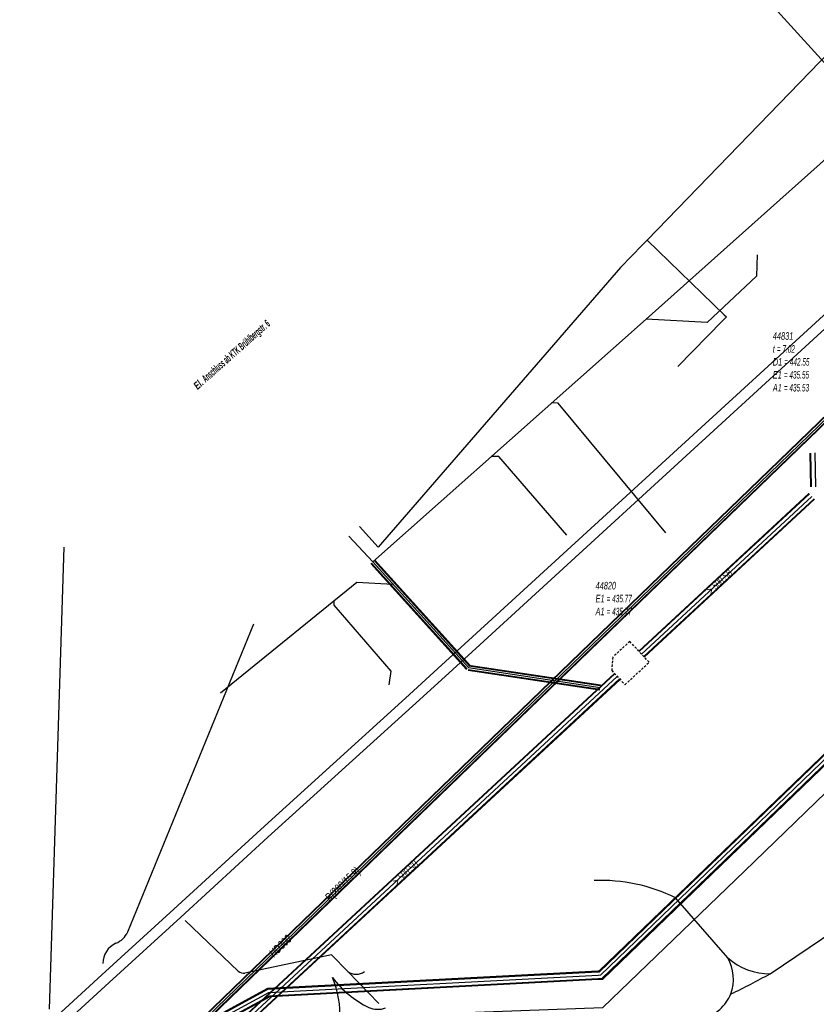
# Model space of a CAD drawing. Header units: metres. Extents: x 2695563 to 2696938, y 1260544 to 1262032.
# Tile 142 of 256: x 2696015 to 2696068, y 1261441 to 1261507. Entities that reach past the tile are written whole.
import ezdxf

# ---------------------------------------------------------------- set-up
doc = ezdxf.new("R2010")
doc.units = ezdxf.units.M
doc.linetypes.add('AUSGEZOGEN', pattern=[0])
doc.linetypes.add('STRICHLINIE2_S3', pattern=[0.25, 0.15, -0.1])
for name, color, linetype in [('AW_LK_ Haltung Text', 7, 'AUSGEZOGEN'), ('AW_LK_Haltung', 24, 'AUSGEZOGEN'), ('AW_LK_Normschacht Text', 24, 'AUSGEZOGEN'), ('AW_LK_Schacht Detailpolygon', 24, 'AUSGEZOGEN'), ('EW_LK_Freitext_Text', 1, 'AUSGEZOGEN'), ('EW_LK_Trasseabs', 1, 'AUSGEZOGEN'), ('EW_LK_Trasserand', 1, 'AUSGEZOGEN'), ('GA_LK_Leitung', 32, 'AUSGEZOGEN'), ('GA_LK_Leitung_Text', 32, 'AUSGEZOGEN'), ('WA_LK_Leitung', 171, 'AUSGEZOGEN')]:
    doc.layers.add(name, color=color, linetype=linetype)
doc.styles.add('ARIAL', font='arial.ttf')
doc.styles.add('ARIALNARROW', font='ARIALN.TTF')

# ---------------------------------------------------------------- blocks, each defined once
blk = doc.blocks.new('COMPLEXOBJECT_2359')
at = {"layer": 'EW_LK_Trasseabs', "color": 1, "linetype": 'AUSGEZOGEN', "transparency": 33554687}
blk.add_line((6028.866, 11443.548), (6025.318, 11446.918), dxfattribs=at)
blk.add_arc((6029.213, 11443.924), 0.511, 227.27885, 279.9278, dxfattribs=at)
blk = doc.blocks.new('COMPLEXOBJECT_2360')
at = {"layer": 'EW_LK_Trasseabs', "color": 1, "linetype": 'AUSGEZOGEN', "transparency": 33554687}
blk.add_line((6021.493, 11446.17), (6029.897, 11466.723), dxfattribs=at)
for centre, radius, start, end in [((6020.167, 11446.749), 1.447, 291.74481, 336.41304), ((6021.317, 11444.052), 1.486, 114.39736, 179.99959)]:
    blk.add_arc(centre, radius, start, end, dxfattribs=at)
blk = doc.blocks.new('COMPLEXOBJECT_2609')
at = {"layer": 'EW_LK_Trasseabs', "color": 1, "linetype": 'AUSGEZOGEN', "transparency": 33554687}
blk.add_lwpolyline([(6055.745, 11437.465), (6058.391, 11439.016), (6060.969, 11440.997)], dxfattribs=at)
for centre, radius, start, end in [((6059.08, 11443.157), 2.869, 311.17119, 336.68096), ((6053.008, 11442.713), 5.919, 274.91157, 297.54174)]:
    blk.add_arc(centre, radius, start, end, dxfattribs=at)
blk = doc.blocks.new('COMPLEXOBJECT_2610')
at = {"layer": 'EW_LK_Trasseabs', "color": 1, "linetype": 'AUSGEZOGEN', "transparency": 33554687}
blk.add_lwpolyline([(6064.334, 11443.374), (6068.642, 11446.271), (6072.703, 11448.765)], dxfattribs=at)
for centre, radius, start, end in [((6077.207, 11447.145), 4.398, 123.36934, 141.31289), ((6065.078, 11457.071), 11.275, 312.55314, 320.46721)]:
    blk.add_arc(centre, radius, start, end, dxfattribs=at)
blk = doc.blocks.new('COMPLEXOBJECT_2620')
at = {"layer": 'EW_LK_Trasseabs', "color": 1, "linetype": 'AUSGEZOGEN', "transparency": 33554687}
for centre, radius, start, end in [((6040.477, 11447.129), 6.675, 216.95386, 244.10454), ((6038.17, 11442.506), 1.509, 246.24683, 289.8702)]:
    blk.add_arc(centre, radius, start, end, dxfattribs=at)
blk = doc.blocks.new('COMPLEXOBJECT_2621')
at = {"layer": 'EW_LK_Trasseabs', "color": 1, "linetype": 'AUSGEZOGEN', "transparency": 33554687}
blk.add_line((6061.51, 11444.433), (6058.022, 11448.431), dxfattribs=at)
blk.add_arc((6053.049, 11438.413), 11.185, 63.60038, 92.34703, dxfattribs=at)

msp = doc.modelspace()

# ---------------------------------------------------------------- hatches: boundary and pattern name
at = {"layer": 'EW_LK_Trasserand', "lineweight": 18, "transparency": 33554687}
h = msp.add_hatch(dxfattribs=at)
h.set_pattern_fill('MUSTER', color=1, scale=6075, style=0, pattern_type=2)
h.set_pattern_definition([(0, (2708005, 1273150), (6075, 6075), [6075, -6075]), (90, (2708005, 1273150), (-6075, 6075), [6075, -6075])])
h.paths.add_polyline_path([(2696002.23, 1261425.216), (2696004.341, 1261427.12), (2696021.224, 1261442.592), (2696026.008, 1261446.961), (2696031.815, 1261452.291), (2696041.455, 1261461.038), (2696043.622, 1261463.01), (2696045.931, 1261465.133), (2696083.506, 1261499.548), (2696083.027, 1261500.072), (2696045.451, 1261465.656), (2696043.143, 1261463.534), (2696040.978, 1261461.563), (2696031.336, 1261452.815), (2696025.528, 1261447.485), (2696020.745, 1261443.116), (2696003.858, 1261427.64), (2696001.759, 1261425.726)], flags=0)

# ---------------------------------------------------------------- linework, layer by layer
at = {"layer": 'AW_LK_Haltung', "color": 24, "linetype": 'AUSGEZOGEN', "transparency": 33554687}
for p, q in [((2696071.957, 1261500.195), (2696057.033, 1261486.857)), ((2696057.033, 1261486.857), (2696038.803, 1261470.659)), ((2696037.21, 1261472.382), (2696038.803, 1261470.659)), ((2696018.196, 1261471.637), (2696017.234, 1261440.824)), ((2696039.896, 1261462.457), (2696040.02, 1261463.371)), ((2696028.66, 1261461.923), (2696029.359, 1261462.491))]:
    msp.add_line(p, q, dxfattribs=at)
at = {"layer": 'AW_LK_Haltung', "linetype": 'AUSGEZOGEN', "transparency": 33554687}
for p, q in [((2696068.018, 1261475.654), (2696067.969, 1261477.916)), ((2696068.038, 1261475.655), (2696067.989, 1261477.917)), ((2696068.058, 1261475.655), (2696068.009, 1261477.917)), ((2696056.535, 1261464.707), (2696067.886, 1261475.226)), ((2696056.549, 1261464.692), (2696067.9, 1261475.211)), ((2696056.563, 1261464.678), (2696067.914, 1261475.197)), ((2696056.875, 1261464.34), (2696068.226, 1261474.859)), ((2696056.889, 1261464.326), (2696068.24, 1261474.845)), ((2696056.903, 1261464.311), (2696068.254, 1261474.83)), ((2696038.9, 1261470.746), (2696045.282, 1261463.687)), ((2696038.914, 1261470.76), (2696045.296, 1261463.701)), ((2696038.929, 1261470.773), (2696045.311, 1261463.714)), ((2696038.677, 1261470.545), (2696045.059, 1261463.486)), ((2696038.692, 1261470.558), (2696045.074, 1261463.499)), ((2696038.706, 1261470.572), (2696045.088, 1261463.513)), ((2696045.16, 1261463.432), (2696053.929, 1261462.116)), ((2696045.163, 1261463.452), (2696053.932, 1261462.136)), ((2696045.166, 1261463.471), (2696053.935, 1261462.155)), ((2696045.204, 1261463.729), (2696053.973, 1261462.413)), ((2696045.207, 1261463.748), (2696053.976, 1261462.432)), ((2696045.21, 1261463.768), (2696053.979, 1261462.452)), ((2696015.315, 1261426.524), (2696054.923, 1261463.212)), ((2696015.328, 1261426.509), (2696054.936, 1261463.197)), ((2696015.342, 1261426.495), (2696054.95, 1261463.183)), ((2696015.654, 1261426.157), (2696055.262, 1261462.845)), ((2696015.668, 1261426.143), (2696055.276, 1261462.831)), ((2696015.681, 1261426.128), (2696055.289, 1261462.816))]:
    msp.add_line(p, q, dxfattribs=at)
at = {"layer": 'AW_LK_Haltung', "color": 255, "transparency": 33554687}
for p, q in [((2696068.338, 1261475.661), (2696068.289, 1261477.923)), ((2696056.719, 1261464.509), (2696068.07, 1261475.028)), ((2696038.803, 1261470.659), (2696045.185, 1261463.6)), ((2696045.185, 1261463.6), (2696053.954, 1261462.284)), ((2696015.498, 1261426.326), (2696055.106, 1261463.014))]:
    msp.add_line(p, q, dxfattribs=at)
at = {"layer": 'AW_LK_Haltung', "color": 24, "linetype": 'AUSGEZOGEN', "transparency": 33554687}
for points in [[(2696056.32, 1261517.83), (2696071.855, 1261500.723), (2696071.957, 1261500.195)], [(2696064.438, 1261491.129), (2696064.393, 1261489.716), (2696062.57, 1261488.005)], [(2696062.57, 1261488.005), (2696061.095, 1261486.621), (2696057.033, 1261486.857)], [(2696058.351, 1261472.602), (2696051.167, 1261481.248), (2696050.737, 1261481.263)], [(2696051.744, 1261472.445), (2696047.214, 1261477.681), (2696046.7, 1261477.676)], [(2696029.359, 1261462.491), (2696037.734, 1261469.294), (2696040.144, 1261469.176)], [(2696040.02, 1261463.371), (2696036.226, 1261467.76), (2696036.232, 1261468.079)]]:
    msp.add_lwpolyline(points, dxfattribs=at)
at = {"layer": 'AW_LK_Schacht Detailpolygon', "color": 24, "linetype": 'STRICHLINIE2_S3', "transparency": 33554687}
msp.add_lwpolyline([(2696055.938, 1261465.352), (2696054.801, 1261464.299), (2696054.732, 1261463.417), (2696055.616, 1261462.464), (2696057.23, 1261463.959), (2696055.938, 1261465.352)], close=True, dxfattribs=at)
at = {"layer": 'EW_LK_Trasseabs', "color": 1, "linetype": 'AUSGEZOGEN', "transparency": 33554687}
for p, q in [((2696036.039, 1261444.436), (2696030.271, 1261443.23)), ((2696037.132, 1261443.327), (2696036.039, 1261444.436)), ((2696039.214, 1261441.194), (2696037.132, 1261443.327))]:
    msp.add_line(p, q, dxfattribs=at)
msp.add_lwpolyline([(2696015.697, 1261431.442), (2696017.5, 1261432.504), (2696026.566, 1261437.039), (2696032.828, 1261440.102), (2696038.958, 1261440.367), (2696054.15, 1261440.935), (2696063.593, 1261450.015), (2696071.061, 1261457.257), (2696080.49, 1261466.352), (2696087.591, 1261473.225), (2696094.04, 1261479.458), (2696097.347, 1261490.835), (2696098.173, 1261493.929)], dxfattribs=at)
for centre, radius, start, end in [((2696059.816, 1261442.802), 3.029, 341.30153, 28.41445), ((2696065.278, 1261447.408), 4.225, 228.52996, 270.35795), ((2696037.685, 1261444.076), 0.931, 233.55982, 307.36264), ((2696035.787, 1261497.108), 61.474, 295.94742, 298.69518), ((2696029.583, 1261440.28), 7.046, 358.38311, 22.05995)]:
    msp.add_arc(centre, radius, start, end, dxfattribs=at)
at = {"layer": 'EW_LK_Trasserand', "color": 1, "linetype": 'AUSGEZOGEN', "transparency": 33554687}
msp.add_lwpolyline([(2696002.23, 1261425.216), (2696004.341, 1261427.12), (2696021.224, 1261442.592), (2696026.008, 1261446.961), (2696031.815, 1261452.291), (2696041.455, 1261461.038), (2696043.622, 1261463.01), (2696045.931, 1261465.133), (2696083.506, 1261499.548), (2696083.027, 1261500.072), (2696045.451, 1261465.656), (2696043.143, 1261463.534), (2696040.978, 1261461.563), (2696031.336, 1261452.815), (2696025.528, 1261447.485), (2696020.745, 1261443.116), (2696003.858, 1261427.64), (2696001.759, 1261425.726), (2696002.23, 1261425.216)], close=True, dxfattribs=at)
at = {"layer": 'GA_LK_Leitung', "linetype": 'AUSGEZOGEN', "transparency": 33554687}
for p, q in [((2696091.689, 1261502.365), (2696017.863, 1261430.991)), ((2696091.702, 1261502.352), (2696017.876, 1261430.978)), ((2696091.715, 1261502.338), (2696017.889, 1261430.964)), ((2696091.897, 1261502.15), (2696018.071, 1261430.776)), ((2696091.91, 1261502.136), (2696018.084, 1261430.762)), ((2696091.923, 1261502.123), (2696018.097, 1261430.749))]:
    msp.add_line(p, q, dxfattribs=at)
at = {"layer": 'GA_LK_Leitung', "color": 255, "linetype": 'AUSGEZOGEN', "transparency": 33554687}
msp.add_line((2696091.806, 1261502.244), (2696017.98, 1261430.87), dxfattribs=at)
at = {"layer": 'WA_LK_Leitung', "color": 7, "linetype": 'AUSGEZOGEN', "transparency": 33554687}
msp.add_line((2696062.117, 1261486.729), (2696059.143, 1261483.688), dxfattribs=at)
at = {"layer": 'WA_LK_Leitung', "linetype": 'AUSGEZOGEN', "transparency": 33554687}
for p, q in [((2696089.554, 1261477.754), (2696053.87, 1261443.355)), ((2696089.584, 1261477.74), (2696053.884, 1261443.325)), ((2696089.615, 1261477.727), (2696053.897, 1261443.294)), ((2696090.045, 1261477.533), (2696054.083, 1261442.866)), ((2696090.076, 1261477.52), (2696054.096, 1261442.835)), ((2696090.106, 1261477.506), (2696054.11, 1261442.805)), ((2696053.806, 1261443.352), (2696031.772, 1261442.188)), ((2696053.808, 1261443.321), (2696031.781, 1261442.157)), ((2696053.809, 1261443.289), (2696031.789, 1261442.126)), ((2696053.87, 1261443.355), (2696053.806, 1261443.352)), ((2696053.884, 1261443.325), (2696053.808, 1261443.321)), ((2696053.897, 1261443.294), (2696053.809, 1261443.289)), ((2696053.833, 1261442.853), (2696031.911, 1261441.694)), ((2696053.834, 1261442.821), (2696031.919, 1261441.663)), ((2696053.836, 1261442.79), (2696031.928, 1261441.632)), ((2696054.083, 1261442.866), (2696053.833, 1261442.853)), ((2696054.096, 1261442.835), (2696053.834, 1261442.821)), ((2696054.11, 1261442.805), (2696053.836, 1261442.79)), ((2696031.772, 1261442.188), (2696022.011, 1261436.904)), ((2696031.781, 1261442.157), (2696022.029, 1261436.878)), ((2696031.789, 1261442.126), (2696022.047, 1261436.852)), ((2696031.911, 1261441.694), (2696022.293, 1261436.488)), ((2696031.919, 1261441.663), (2696022.311, 1261436.462)), ((2696031.928, 1261441.632), (2696022.329, 1261436.436))]:
    msp.add_line(p, q, dxfattribs=at)
at = {"layer": 'WA_LK_Leitung', "color": 255, "linetype": 'AUSGEZOGEN', "transparency": 33554687}
for p, q in [((2696089.83, 1261477.63), (2696053.99, 1261443.08)), ((2696053.821, 1261443.071), (2696031.85, 1261441.91)), ((2696053.99, 1261443.08), (2696053.821, 1261443.071)), ((2696031.85, 1261441.91), (2696022.17, 1261436.67))]:
    msp.add_line(p, q, dxfattribs=at)
at = {"layer": 'WA_LK_Leitung', "color": 7, "linetype": 'AUSGEZOGEN', "transparency": 33554687}
for points in [[(2696080.765, 1261516.776), (2696079.816, 1261515.614), (2696079.449, 1261515.234), (2696057.087, 1261492.123)], [(2696057.087, 1261492.123), (2696056.788, 1261491.813), (2696055.326, 1261490.302), (2696039.152, 1261471.634), (2696037.921, 1261473.018)], [(2696057.087, 1261492.123), (2696062.237, 1261487.128), (2696062.376, 1261486.993), (2696062.117, 1261486.729)]]:
    msp.add_lwpolyline(points, dxfattribs=at)

# ---------------------------------------------------------------- block references
at = {"layer": 'EW_LK_Trasseabs', "color": 1, "linetype": 'AUSGEZOGEN', "lineweight": -3, "transparency": 33554687}
for name in ['COMPLEXOBJECT_2360', 'COMPLEXOBJECT_2610', 'COMPLEXOBJECT_2621', 'COMPLEXOBJECT_2359', 'COMPLEXOBJECT_2620', 'COMPLEXOBJECT_2609']:
    msp.add_blockref(name, (2690000.97, 1249999.81), dxfattribs=at)

# ---------------------------------------------------------------- texts
at = {"layer": 'AW_LK_ Haltung Text', "color": 24, "transparency": 33554687, "char_height": 0.55705, "width": 2.45674, "attachment_point": 5, "style": 'ARIAL'}
for insert, rotation in [((2696061.919, 1261469.342), 43.4718), ((2696040.992, 1261449.907), 43.389)]:
    msp.add_mtext('\\A1;{\\fArial|i1|b0;\\H0.557054;\\W0.700000;\\C24;> \\W0.490000;500 SB}\\P', dxfattribs=dict(at, insert=insert, rotation=rotation))
at = {"layer": 'AW_LK_Normschacht Text', "color": 24, "transparency": 33554687, "char_height": 0.50641, "attachment_point": 1, "line_spacing_factor": 1.024096, "style": 'ARIAL'}
for s, insert, width in [('\\A1;{\\fArial|i1|b0;\\H0.506413;\\W0.695636;\\C24;44831}\\P{\\fArial|i1|b0;\\H0.505000;\\W0.695636;\\C24;t \\W0.486945;= 7.02}\\P{\\fArial|i1|b0;\\H0.505000;\\W0.695636;\\C24;D1 \\W0.486945;= 442.55}\\P{\\fArial|i1|b0;\\H0.505000;\\W0.695636;\\C24;E1 \\W0.486945;= 435.55}\\P{\\fArial|i1|b0;\\H0.505000;\\W0.695636;\\C24;A1 \\W0.486945;= 435.53}\\P', (2696065.474, 1261485.978), 2.83926), ('\\A1;{\\fArial|i1|b0;\\H0.506413;\\W0.696409;\\C24;44820}\\P{\\fArial|i1|b0;\\H0.505000;\\W0.696409;\\C24;E1 \\W0.487486;= 435.77}\\P{\\fArial|i1|b0;\\H0.505000;\\W0.696409;\\C24;A1 \\W0.487486;= 435.77}\\P', (2696053.655, 1261469.324), 2.82235)]:
    msp.add_mtext(s, dxfattribs=dict(at, insert=insert, width=width))
at = {"layer": 'EW_LK_Freitext_Text', "color": 1, "transparency": 33554687, "insert": (2696029.445, 1261484.419), "char_height": 0.5075, "width": 7.42701, "attachment_point": 5, "rotation": 41.6682, "style": 'ARIALNARROW'}
msp.add_mtext('\\A1;{\\fArial Narrow|i1|b1;\\H0.507500;\\W0.700000;\\C1;El. \\W0.490000;Anschluss ab KTK Brühlbergstr. 6}\\P', dxfattribs=at)
at = {"layer": 'GA_LK_Leitung_Text', "color": 32, "transparency": 33554687, "char_height": 0.55825, "attachment_point": 5, "rotation": 44.0325, "style": 'ARIAL'}
for s, insert, width in [('\\A1;{\\fArial|i1|b0;\\H0.558250;\\W0.700000;\\C32;R(280/15.9)}\\P', (2696036.842, 1261449.098), 3.09245), ('\\A1;{\\fArial|i1|b0;\\H0.558250;\\W0.700000;\\C32;HD300}\\P', (2696032.639, 1261445.035), 1.90938)]:
    msp.add_mtext(s, dxfattribs=dict(at, insert=insert, width=width))

doc.saveas('drawing.dxf')
